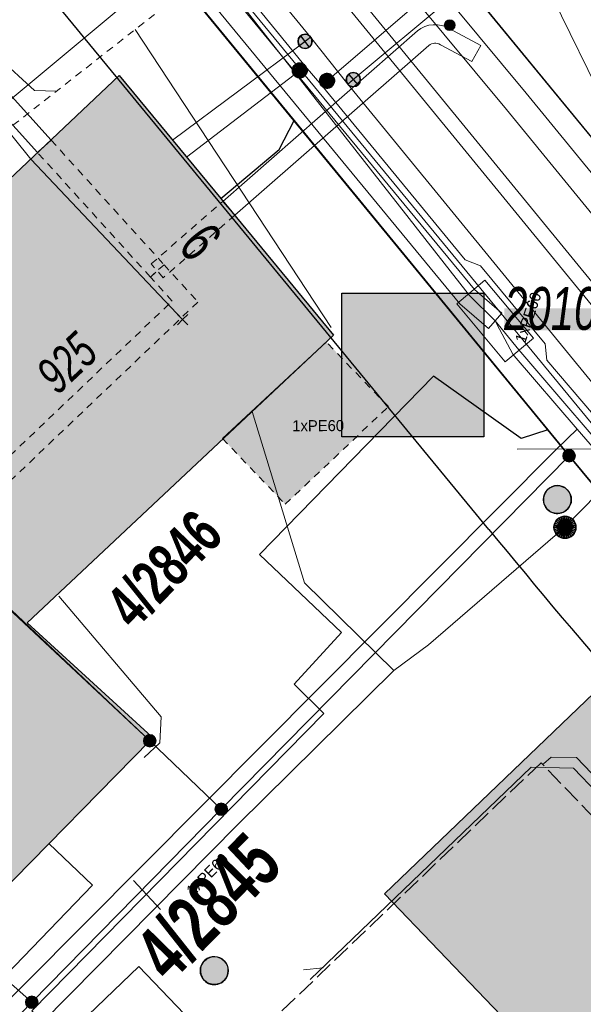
# Model space of a CAD drawing. Header units: metres. Extents: x 2695560 to 2696939, y 1260529 to 1262050.
# Tile 149 of 256: x 2695708 to 2695723, y 1260908 to 1260935. Entities that reach past the tile are written whole.
import ezdxf

# ---------------------------------------------------------------- set-up
doc = ezdxf.new("R2010")
doc.units = ezdxf.units.M
for name, pattern in [('AUSGEZOGEN', [0]), ('STRICHLINIE_S4', [0.66, 0.5, -0.16]), ('VERDECKT2_S2', [0.36, 0.2, -0.16])]:
    doc.linetypes.add(name, pattern=pattern)
for name, color, linetype in [('XR$1$AV_Flächen (EO)', 7, 'AUSGEZOGEN'), ('XR$1$AV_Gebäudeflächen (BB)', 7, 'AUSGEZOGEN'), ('XR$1$AV_Gebäudeflächen (EO)', 7, 'AUSGEZOGEN'), ('XR$1$AV_Grenzpunkte', 7, 'AUSGEZOGEN'), ('XR$1$AV_Grundstück-Nr.', 7, 'AUSGEZOGEN'), ('XR$1$AV_Haus-Nr.', 7, 'AUSGEZOGEN'), ('XR$1$AV_Hinweislinien', 7, 'AUSGEZOGEN'), ('XR$1$AV_Lagefixpunkt-Nr.', 7, 'AUSGEZOGEN'), ('XR$1$AV_Linien (BB)', 7, 'AUSGEZOGEN'), ('XR$1$AV_Proj. Gebäude', 7, 'AUSGEZOGEN'), ('XR$1$AV_Proj. ut. Gebäude', 7, 'AUSGEZOGEN'), ('XR$1$AV_Versicherung-Nr.', 7, 'AUSGEZOGEN'), ('XR$1$AW_LK_Schachtdeckel', 24, 'AUSGEZOGEN'), ('XR$1$EW_LK_Knoten', 1, 'AUSGEZOGEN'), ('XR$1$GA_LK_Absperrarmatur', 32, 'AUSGEZOGEN'), ('XR$1$Liegenschaftsgrenzen', 7, 'AUSGEZOGEN'), ('XR$1$PFAV', 255, 'AUSGEZOGEN'), ('XR$1$PFAW', 255, 'AUSGEZOGEN'), ('XR$1$PFGA', 255, 'AUSGEZOGEN'), ('XR$1$PFWA', 255, 'AUSGEZOGEN'), ('XR$1$RAEW', 8, 'AUSGEZOGEN'), ('XR$1$RP_Abstandslinie', 7, 'AUSGEZOGEN'), ('XR$1$WA_LK_Absperrarmatur', 171, 'AUSGEZOGEN')]:
    doc.layers.add(name, color=color, linetype=linetype)
for name, color, linetype, lineweight in [('XR$2$ABW-Linie-R-genau', 4, 'AUSGEZOGEN', 18), ('XR$2$ABW-Linie-R-ungenau', 4, 'VERDECKT2_S2', 18), ('XR$2$ABW-LinieFlaeche-R-genau', 4, 'AUSGEZOGEN', 18), ('XR$2$ELE-Flaeche-oberirdisch', 1, 'AUSGEZOGEN', 18), ('XR$2$ELE-LinieFlaeche-genau', 1, 'AUSGEZOGEN', 18), ('XR$2$ELE-LinieFlaeche-ungenau', 1, 'VERDECKT2_S2', 18), ('XR$2$GAS-Linie-genau', 12, 'AUSGEZOGEN', 18), ('XR$2$GAS-Punkt', 12, 'AUSGEZOGEN', 18), ('XR$2$KOM-Flaeche-U-oberirdisch', 91, 'AUSGEZOGEN', 18), ('XR$2$KOM-Linie-U-genau', 91, 'AUSGEZOGEN', 18), ('XR$2$KOM-LinieFlaeche-U-genau', 91, 'AUSGEZOGEN', 18), ('XR$2$KOM-Punkt-U', 91, 'AUSGEZOGEN', 18), ('XR$2$WAS-Linie-genau', 5, 'AUSGEZOGEN', 18), ('XR$2$WAS-Punkt', 5, 'AUSGEZOGEN', 18), ('XR$2$WEI-Text', 59, 'AUSGEZOGEN', 18)]:
    doc.layers.add(name, color=color, linetype=linetype, lineweight=lineweight)
doc.styles.add('ARIAL', font='arial.ttf')
doc.styles.add('TXT', font='txt')

# ---------------------------------------------------------------- blocks, each defined once
blk = doc.blocks.new('BAV15')
at = {"layer": 'XR$1$PFAV', "transparency": 33554687}
blk.add_hatch(color=7, dxfattribs=at).paths.add_polyline_path([(0.5, 0), (0.49, 0.101), (0.459, 0.197), (0.41, 0.286), (0.344, 0.362), (0.264, 0.424), (0.174, 0.469), (0.076, 0.494), (-0.025, 0.499), (-0.125, 0.484), (-0.22, 0.449), (-0.306, 0.395), (-0.379, 0.326), (-0.437, 0.243), (-0.477, 0.15), (-0.497, 0.051), (-0.497, -0.051), (-0.477, -0.15), (-0.437, -0.243), (-0.379, -0.326), (-0.306, -0.395), (-0.22, -0.449), (-0.125, -0.484), (-0.025, -0.499), (0.076, -0.494), (0.174, -0.469), (0.264, -0.424), (0.344, -0.362), (0.41, -0.286), (0.459, -0.197), (0.49, -0.101)])
at = {"color": 7, "transparency": 33554687}
for start, end in [(90, 270), (270, 90)]:
    blk.add_arc((0, 0), 0.5, start, end, dxfattribs=at)
at = {"layer": 'XR$1$PFAV', "transparency": 33554687}
blk.add_circle((0, 0), 0.5, dxfattribs=at)
blk = doc.blocks.new('COMPLEXOBJECT_1438')
at = {"layer": 'XR$1$RP_Abstandslinie', "color": 7, "linetype": 'AUSGEZOGEN', "transparency": 33554687}
blk.add_line((5719.71, 10921.28), (5686.94, 10961.15), dxfattribs=at)
blk.add_arc((5936.629, 11099.556), 280.778, 219.41519, 224.50458, dxfattribs=at)
blk = doc.blocks.new('BAW2088')
at = {"layer": 'XR$1$PFAW', "transparency": 33554687}
blk.add_hatch(color=253, dxfattribs=at).paths.add_polyline_path([(0.51, 0), (0.5, 0.101), (0.47, 0.197), (0.421, 0.286), (0.355, 0.362), (0.275, 0.424), (0.184, 0.469), (0.086, 0.494), (-0.015, 0.499), (-0.115, 0.484), (-0.21, 0.449), (-0.296, 0.395), (-0.369, 0.326), (-0.427, 0.243), (-0.467, 0.15), (-0.487, 0.051), (-0.487, -0.051), (-0.467, -0.15), (-0.427, -0.243), (-0.369, -0.326), (-0.296, -0.395), (-0.21, -0.449), (-0.115, -0.484), (-0.015, -0.499), (0.086, -0.494), (0.184, -0.469), (0.275, -0.424), (0.355, -0.362), (0.421, -0.286), (0.47, -0.197), (0.5, -0.101)])
at = {"transparency": 33554687}
for start, end in [(91.1948, 268.8052), (268.8052, 91.1948)]:
    blk.add_arc((0.01, 0), 0.5, start, end, dxfattribs=at)
at = {"layer": 'XR$1$PFAW', "transparency": 33554687}
blk.add_circle((0.01, 0), 0.5, dxfattribs=at)
blk = doc.blocks.new('BWA965')
at = {"layer": 'XR$1$PFWA', "transparency": 33554687}
blk.add_hatch(color=7, dxfattribs=at).paths.add_polyline_path([(0, 0.5), (-0.051, 0.497), (-0.101, 0.49), (-0.15, 0.477), (-0.197, 0.459), (-0.243, 0.437), (-0.286, 0.41), (-0.326, 0.379), (-0.362, 0.344), (-0.395, 0.306), (-0.424, 0.264), (-0.449, 0.22), (-0.469, 0.174), (-0.484, 0.125), (-0.494, 0.076), (-0.499, 0.025), (-0.499, -0.025), (-0.494, -0.076), (-0.484, -0.125), (-0.469, -0.174), (-0.449, -0.22), (-0.424, -0.264), (-0.395, -0.306), (-0.362, -0.344), (-0.326, -0.379), (-0.286, -0.41), (-0.243, -0.437), (-0.197, -0.459), (-0.15, -0.477), (-0.101, -0.49), (-0.051, -0.497), (0, -0.5), (0.051, -0.497), (0.101, -0.49), (0.15, -0.477), (0.197, -0.459), (0.243, -0.437), (0.286, -0.41), (0.326, -0.379), (0.362, -0.344), (0.395, -0.306), (0.424, -0.264), (0.449, -0.22), (0.469, -0.174), (0.484, -0.125), (0.494, -0.076), (0.499, -0.025), (0.499, 0.025), (0.494, 0.076), (0.484, 0.125), (0.469, 0.174), (0.449, 0.22), (0.424, 0.264), (0.395, 0.306), (0.362, 0.344), (0.326, 0.379), (0.286, 0.41), (0.243, 0.437), (0.197, 0.459), (0.15, 0.477), (0.101, 0.49), (0.051, 0.497)])
at = {"transparency": 33554687}
blk.add_line((0, 0.5), (0, -0.5), dxfattribs=at)
for start, end in [(90, 270), (270, 90)]:
    blk.add_arc((0, 0), 0.5, start, end, dxfattribs=at)
blk = doc.blocks.new('BGA965')
at = {"layer": 'XR$1$PFGA', "transparency": 33554687}
blk.add_hatch(color=7, dxfattribs=at).paths.add_polyline_path([(0.5, 0), (0.49, 0.101), (0.459, 0.197), (0.41, 0.286), (0.344, 0.362), (0.264, 0.424), (0.174, 0.469), (0.076, 0.494), (-0.025, 0.499), (-0.125, 0.484), (-0.22, 0.449), (-0.306, 0.395), (-0.379, 0.326), (-0.437, 0.243), (-0.477, 0.15), (-0.497, 0.051), (-0.497, -0.051), (-0.477, -0.15), (-0.437, -0.243), (-0.379, -0.326), (-0.306, -0.395), (-0.22, -0.449), (-0.125, -0.484), (-0.025, -0.499), (0.076, -0.494), (0.174, -0.469), (0.264, -0.424), (0.344, -0.362), (0.41, -0.286), (0.459, -0.197), (0.49, -0.101)])
at = {"color": 32, "transparency": 33554687}
blk.add_line((0, 0.5), (0, -0.5), dxfattribs=at)
for start, end in [(90, 270), (270, 90)]:
    blk.add_arc((0, 0), 0.5, start, end, dxfattribs=at)
at = {"layer": 'XR$1$PFGA', "transparency": 33554687}
blk.add_circle((0, 0), 0.5, dxfattribs=at)
blk = doc.blocks.new('BEW957')
at = {"layer": 'XR$1$RAEW', "transparency": 33554687}
blk.add_hatch(color=1, dxfattribs=at).paths.add_polyline_path([(-0.5, 0), (-0.497, -0.051), (-0.49, -0.101), (-0.477, -0.15), (-0.459, -0.197), (-0.437, -0.243), (-0.41, -0.286), (-0.379, -0.326), (-0.344, -0.362), (-0.306, -0.395), (-0.264, -0.424), (-0.22, -0.449), (-0.174, -0.469), (-0.125, -0.484), (-0.076, -0.494), (-0.025, -0.499), (0.025, -0.499), (0.076, -0.494), (0.125, -0.484), (0.174, -0.469), (0.22, -0.449), (0.264, -0.424), (0.306, -0.395), (0.344, -0.362), (0.379, -0.326), (0.41, -0.286), (0.437, -0.243), (0.459, -0.197), (0.477, -0.15), (0.49, -0.101), (0.497, -0.051), (0.5, 0), (0.497, 0.051), (0.49, 0.101), (0.477, 0.15), (0.459, 0.197), (0.437, 0.243), (0.41, 0.286), (0.379, 0.326), (0.344, 0.362), (0.306, 0.395), (0.264, 0.424), (0.22, 0.449), (0.174, 0.469), (0.125, 0.484), (0.076, 0.494), (0.025, 0.499), (-0.025, 0.499), (-0.076, 0.494), (-0.125, 0.484), (-0.174, 0.469), (-0.22, 0.449), (-0.264, 0.424), (-0.306, 0.395), (-0.344, 0.362), (-0.379, 0.326), (-0.41, 0.286), (-0.437, 0.243), (-0.459, 0.197), (-0.477, 0.15), (-0.49, 0.101), (-0.497, 0.051)])
at = {"color": 1, "transparency": 33554687}
for start, end in [(90, 180), (180, 270), (0, 90), (270, 0)]:
    blk.add_arc((0, 0), 0.5, start, end, dxfattribs=at)
at = {"layer": 'XR$1$RAEW', "color": 1, "transparency": 33554687}
blk.add_circle((0, 0), 0.5, dxfattribs=at)
blk = doc.blocks.new('KOM-SCHACHT_RUND-U')
at = {"layer": 'XR$2$KOM-Punkt-U', "linetype": 'AUSGEZOGEN', "lineweight": 25, "transparency": 33554687}
for points in [[(-115, 277, 2500), (0, 0, 2500), (-167, 249, 2500)], [(-115, 277), (0, 0), (-167, 249)], [(-115, 277, 2500), (-115, 277), (-167, 249), (-167, 249, 2500)], [(-59, 294, 2500), (0, 0, 2500), (-115, 277, 2500)], [(-59, 294), (0, 0), (-115, 277)], [(-59, 294, 2500), (-59, 294), (-115, 277), (-115, 277, 2500)], [(0, 300, 2500), (0, 0, 2500), (-59, 294, 2500)], [(0, 300), (0, 0), (-59, 294)], [(0, 300, 2500), (0, 300), (-59, 294), (-59, 294, 2500)], [(59, 294, 2500), (0, 0, 2500), (0, 300, 2500)], [(59, 294), (0, 0), (0, 300)], [(59, 294, 2500), (59, 294), (0, 300), (0, 300, 2500)], [(115, 277, 2500), (0, 0, 2500), (59, 294, 2500)], [(115, 277), (0, 0), (59, 294)], [(167, 249, 2500), (0, 0, 2500), (115, 277, 2500)], [(167, 249), (0, 0), (115, 277)], [(115, 277, 2500), (115, 277), (59, 294), (59, 294, 2500)], [(167, 249, 2500), (167, 249), (115, 277), (115, 277, 2500)], [(-294, 59, 2500), (0, 0, 2500), (-300, 0, 2500)], [(-294, 59), (0, 0), (-300, 0)], [(-294, 59, 2500), (-294, 59), (-300, 0), (-300, 0, 2500)], [(-300, 0, 2500), (0, 0, 2500), (-294, -59, 2500)], [(-300, 0), (0, 0), (-294, -59)], [(-277, 115, 2500), (0, 0, 2500), (-294, 59, 2500)], [(-277, 115), (0, 0), (-294, 59)], [(-277, 115, 2500), (-277, 115), (-294, 59), (-294, 59, 2500)], [(-294, -59, 2500), (0, 0, 2500), (-277, -115, 2500)], [(-294, -59), (0, 0), (-277, -115)], [(-249, 167, 2500), (0, 0, 2500), (-277, 115, 2500)], [(-249, 167), (0, 0), (-277, 115)], [(-249, 167, 2500), (-249, 167), (-277, 115), (-277, 115, 2500)], [(-277, -115, 2500), (0, 0, 2500), (-249, -167, 2500)], [(-277, -115), (0, 0), (-249, -167)], [(-212, 212, 2500), (0, 0, 2500), (-249, 167, 2500)], [(-212, 212), (0, 0), (-249, 167)], [(-212, 212, 2500), (-212, 212), (-249, 167), (-249, 167, 2500)], [(-249, -167, 2500), (0, 0, 2500), (-212, -212, 2500)], [(-249, -167), (0, 0), (-212, -212)], [(-167, 249, 2500), (0, 0, 2500), (-212, 212, 2500)], [(-167, 249), (0, 0), (-212, 212)], [(-167, 249, 2500), (-167, 249), (-212, 212), (-212, 212, 2500)], [(-212, -212, 2500), (0, 0, 2500), (-167, -249, 2500)], [(-212, -212), (0, 0), (-167, -249)], [(-167, -249, 2500), (0, 0, 2500), (-115, -277, 2500)], [(-167, -249), (0, 0), (-115, -277)], [(-115, -277, 2500), (0, 0, 2500), (-59, -294, 2500)], [(-115, -277), (0, 0), (-59, -294)], [(-59, -294, 2500), (0, 0, 2500), (0, -300, 2500)], [(-59, -294), (0, 0), (0, -300)], [(212, 212, 2500), (0, 0, 2500), (167, 249, 2500)], [(212, 212), (0, 0), (167, 249)], [(249, 167, 2500), (0, 0, 2500), (212, 212, 2500)], [(249, 167), (0, 0), (212, 212)], [(277, 115, 2500), (0, 0, 2500), (249, 167, 2500)], [(277, 115), (0, 0), (249, 167)], [(294, 59, 2500), (0, 0, 2500), (277, 115, 2500)], [(294, 59), (0, 0), (277, 115)], [(300, 0, 2500), (0, 0, 2500), (294, 59, 2500)], [(300, 0), (0, 0), (294, 59)], [(0, -300, 2500), (0, 0, 2500), (59, -294, 2500)], [(59, -294, 2500), (0, 0, 2500), (115, -277, 2500)], [(115, -277, 2500), (0, 0, 2500), (167, -249, 2500)], [(167, -249, 2500), (0, 0, 2500), (212, -212, 2500)], [(212, -212, 2500), (0, 0, 2500), (249, -167, 2500)], [(249, -167, 2500), (0, 0, 2500), (277, -115, 2500)], [(277, -115, 2500), (0, 0, 2500), (294, -59, 2500)], [(294, -59, 2500), (0, 0, 2500), (300, 0, 2500)], [(0, -300), (0, 0), (59, -294)], [(59, -294), (0, 0), (115, -277)], [(115, -277), (0, 0), (167, -249)], [(167, -249), (0, 0), (212, -212)], [(212, -212), (0, 0), (249, -167)], [(249, -167), (0, 0), (277, -115)], [(277, -115), (0, 0), (294, -59)], [(294, -59), (0, 0), (300, 0)], [(212, 212, 2500), (212, 212), (167, 249), (167, 249, 2500)], [(249, 167, 2500), (249, 167), (212, 212), (212, 212, 2500)], [(277, 115, 2500), (277, 115), (249, 167), (249, 167, 2500)], [(294, 59, 2500), (294, 59), (277, 115), (277, 115, 2500)], [(300, 0, 2500), (300, 0), (294, 59), (294, 59, 2500)], [(-300, 0, 2500), (-300, 0), (-294, -59), (-294, -59, 2500)], [(-294, -59, 2500), (-294, -59), (-277, -115), (-277, -115, 2500)], [(-277, -115, 2500), (-277, -115), (-249, -167), (-249, -167, 2500)], [(-249, -167, 2500), (-249, -167), (-212, -212), (-212, -212, 2500)], [(-212, -212, 2500), (-212, -212), (-167, -249), (-167, -249, 2500)], [(-167, -249, 2500), (-167, -249), (-115, -277), (-115, -277, 2500)], [(115, -277, 2500), (115, -277), (167, -249), (167, -249, 2500)], [(167, -249, 2500), (167, -249), (212, -212), (212, -212, 2500)], [(212, -212, 2500), (212, -212), (249, -167), (249, -167, 2500)], [(249, -167, 2500), (249, -167), (277, -115), (277, -115, 2500)], [(277, -115, 2500), (277, -115), (294, -59), (294, -59, 2500)], [(294, -59, 2500), (294, -59), (300, 0), (300, 0, 2500)], [(-115, -277, 2500), (-115, -277), (-59, -294), (-59, -294, 2500)], [(-59, -294, 2500), (-59, -294), (0, -300), (0, -300, 2500)], [(0, -300, 2500), (0, -300), (59, -294), (59, -294, 2500)], [(59, -294, 2500), (59, -294), (115, -277), (115, -277, 2500)]]:
    blk.add_3dface(points, dxfattribs=at)
blk = doc.blocks.new('KOM-UNBEKANNT-U')
at = {"layer": 'XR$2$KOM-Punkt-U', "linetype": 'AUSGEZOGEN', "lineweight": 20, "transparency": 33554687}
for p, q in [((0, 0, 2500), (-141, 141, 2500)), ((-141, -141, 2500), (0, 0, 2500)), ((0, 0, 2500), (141, 141, 2500)), ((141, -141, 2500), (0, 0, 2500))]:
    blk.add_line(p, q, dxfattribs=at)
blk = doc.blocks.new('GAS-ABSPERRORGAN')
at = {"layer": 'XR$2$GAS-Punkt', "linetype": 'AUSGEZOGEN', "lineweight": 25, "transparency": 33554687}
blk.add_line((0, 200, 2500), (0, -200, 2500), dxfattribs=at)
for points in [[(-196, 39, 2500), (0, 0, 2500), (-200, 0, 2500)], [(-196, 39), (0, 0), (-200, 0)], [(-196, 39, 2500), (-196, 39), (-200, 0), (-200, 0, 2500)], [(-200, 0, 2500), (0, 0, 2500), (-196, -39, 2500)], [(-200, 0), (0, 0), (-196, -39)], [(-185, 77, 2500), (0, 0, 2500), (-196, 39, 2500)], [(-185, 77), (0, 0), (-196, 39)], [(-185, 77, 2500), (-185, 77), (-196, 39), (-196, 39, 2500)], [(-196, -39, 2500), (0, 0, 2500), (-185, -77, 2500)], [(-196, -39), (0, 0), (-185, -77)], [(-166, 111, 2500), (0, 0, 2500), (-185, 77, 2500)], [(-166, 111), (0, 0), (-185, 77)], [(-166, 111, 2500), (-166, 111), (-185, 77), (-185, 77, 2500)], [(-185, -77, 2500), (0, 0, 2500), (-166, -111, 2500)], [(-185, -77), (0, 0), (-166, -111)], [(-141, 141, 2500), (0, 0, 2500), (-166, 111, 2500)], [(-141, 141), (0, 0), (-166, 111)], [(-141, 141, 2500), (-141, 141), (-166, 111), (-166, 111, 2500)], [(-166, -111, 2500), (0, 0, 2500), (-141, -141, 2500)], [(-166, -111), (0, 0), (-141, -141)], [(-111, 166, 2500), (0, 0, 2500), (-141, 141, 2500)], [(-111, 166), (0, 0), (-141, 141)], [(-111, 166, 2500), (-111, 166), (-141, 141), (-141, 141, 2500)], [(-141, -141, 2500), (0, 0, 2500), (-111, -166, 2500)], [(-141, -141), (0, 0), (-111, -166)], [(-77, 185, 2500), (0, 0, 2500), (-111, 166, 2500)], [(-77, 185), (0, 0), (-111, 166)], [(-77, 185, 2500), (-77, 185), (-111, 166), (-111, 166, 2500)], [(-111, -166, 2500), (0, 0, 2500), (-77, -185, 2500)], [(-111, -166), (0, 0), (-77, -185)], [(-39, 196, 2500), (0, 0, 2500), (-77, 185, 2500)], [(-39, 196), (0, 0), (-77, 185)], [(-39, 196, 2500), (-39, 196), (-77, 185), (-77, 185, 2500)], [(-77, -185, 2500), (0, 0, 2500), (-39, -196, 2500)], [(-77, -185), (0, 0), (-39, -196)], [(0, 200, 2500), (0, 0, 2500), (-39, 196, 2500)], [(0, 200), (0, 0), (-39, 196)], [(0, 200, 2500), (0, 200), (-39, 196), (-39, 196, 2500)], [(-39, -196, 2500), (0, 0, 2500), (0, -200, 2500)], [(-39, -196), (0, 0), (0, -200)], [(39, 196, 2500), (0, 0, 2500), (0, 200, 2500)], [(39, 196), (0, 0), (0, 200)], [(39, 196, 2500), (39, 196), (0, 200), (0, 200, 2500)], [(77, 185, 2500), (0, 0, 2500), (39, 196, 2500)], [(77, 185), (0, 0), (39, 196)], [(111, 166, 2500), (0, 0, 2500), (77, 185, 2500)], [(111, 166), (0, 0), (77, 185)], [(141, 141, 2500), (0, 0, 2500), (111, 166, 2500)], [(141, 141), (0, 0), (111, 166)], [(166, 111, 2500), (0, 0, 2500), (141, 141, 2500)], [(166, 111), (0, 0), (141, 141)], [(185, 77, 2500), (0, 0, 2500), (166, 111, 2500)], [(185, 77), (0, 0), (166, 111)], [(196, 39, 2500), (0, 0, 2500), (185, 77, 2500)], [(196, 39), (0, 0), (185, 77)], [(200, 0, 2500), (0, 0, 2500), (196, 39, 2500)], [(200, 0), (0, 0), (196, 39)], [(0, -200, 2500), (0, 0, 2500), (39, -196, 2500)], [(39, -196, 2500), (0, 0, 2500), (77, -185, 2500)], [(77, -185, 2500), (0, 0, 2500), (111, -166, 2500)], [(111, -166, 2500), (0, 0, 2500), (141, -141, 2500)], [(141, -141, 2500), (0, 0, 2500), (166, -111, 2500)], [(166, -111, 2500), (0, 0, 2500), (185, -77, 2500)], [(185, -77, 2500), (0, 0, 2500), (196, -39, 2500)], [(196, -39, 2500), (0, 0, 2500), (200, 0, 2500)], [(0, -200), (0, 0), (39, -196)], [(39, -196), (0, 0), (77, -185)], [(77, -185), (0, 0), (111, -166)], [(111, -166), (0, 0), (141, -141)], [(141, -141), (0, 0), (166, -111)], [(166, -111), (0, 0), (185, -77)], [(185, -77), (0, 0), (196, -39)], [(196, -39), (0, 0), (200, 0)], [(77, 185, 2500), (77, 185), (39, 196), (39, 196, 2500)], [(111, 166, 2500), (111, 166), (77, 185), (77, 185, 2500)], [(141, 141, 2500), (141, 141), (111, 166), (111, 166, 2500)], [(166, 111, 2500), (166, 111), (141, 141), (141, 141, 2500)], [(185, 77, 2500), (185, 77), (166, 111), (166, 111, 2500)], [(196, 39, 2500), (196, 39), (185, 77), (185, 77, 2500)], [(200, 0, 2500), (200, 0), (196, 39), (196, 39, 2500)], [(-200, 0, 2500), (-200, 0), (-196, -39), (-196, -39, 2500)], [(-196, -39, 2500), (-196, -39), (-185, -77), (-185, -77, 2500)], [(-185, -77, 2500), (-185, -77), (-166, -111), (-166, -111, 2500)], [(-166, -111, 2500), (-166, -111), (-141, -141), (-141, -141, 2500)], [(-141, -141, 2500), (-141, -141), (-111, -166), (-111, -166, 2500)], [(-111, -166, 2500), (-111, -166), (-77, -185), (-77, -185, 2500)], [(-77, -185, 2500), (-77, -185), (-39, -196), (-39, -196, 2500)], [(-39, -196, 2500), (-39, -196), (0, -200), (0, -200, 2500)], [(0, -200, 2500), (0, -200), (39, -196), (39, -196, 2500)], [(39, -196, 2500), (39, -196), (77, -185), (77, -185, 2500)], [(77, -185, 2500), (77, -185), (111, -166), (111, -166, 2500)], [(111, -166, 2500), (111, -166), (141, -141), (141, -141, 2500)], [(141, -141, 2500), (141, -141), (166, -111), (166, -111, 2500)], [(166, -111, 2500), (166, -111), (185, -77), (185, -77, 2500)], [(185, -77, 2500), (185, -77), (196, -39), (196, -39, 2500)], [(196, -39, 2500), (196, -39), (200, 0), (200, 0, 2500)]]:
    blk.add_3dface(points, dxfattribs=at)
blk = doc.blocks.new('WAS-ABSPERRORGAN')
at = {"layer": 'XR$2$WAS-Punkt', "linetype": 'AUSGEZOGEN', "transparency": 33554687}
for p, q in [((0, 200, 2500), (0, -200, 2500)), ((0, 0), (0, 0))]:
    blk.add_line(p, q, dxfattribs=at)
blk.add_circle((0, 0, 502500), 200, dxfattribs=at)

msp = doc.modelspace()

# ---------------------------------------------------------------- hatches: boundary and pattern name
at = {"transparency": 33554687}
for points in [[(2695716.695, 1260927.501), (2695716.695, 1260923.6), (2695720.549, 1260923.6), (2695720.549, 1260927.501)], [(2695721.098, 1260927.095), (2695721.098, 1260926.492), (2695724.916, 1260926.492), (2695724.916, 1260927.095)]]:
    msp.add_hatch(color=7, dxfattribs=at).paths.add_polyline_path(points)
at = {"layer": 'XR$1$AV_Gebäudeflächen (BB)', "true_color": 0xd2d2d2, "transparency": 33554687}
for points in [[(2695702.705, 1260923.572), (2695711.48, 1260915.35), (2695711.534, 1260915.455), (2695708.157, 1260918.549), (2695716.471, 1260926.364), (2695713.409, 1260930.072), (2695710.651, 1260933.411), (2695701.51, 1260924.77)], [(2695697.61, 1260918.36), (2695706.27, 1260910.03), (2695711.48, 1260915.35), (2695702.705, 1260923.572)], [(2695709.03, 1260898.066), (2695711.436, 1260895.671), (2695717.123, 1260890.039), (2695724.431, 1260897.469), (2695726.704, 1260899.78), (2695726.364, 1260900.132), (2695727.548, 1260901.267), (2695725.544, 1260903.357), (2695726.112, 1260903.901), (2695725.489, 1260904.551), (2695731.386, 1260910.205), (2695724.405, 1260917.485), (2695717.847, 1260911.196), (2695722.272, 1260906.581), (2695715.96, 1260900.226), (2695713.794, 1260902.415)]]:
    msp.add_hatch(color=254, dxfattribs=at).paths.add_polyline_path(points)
at = {"layer": 'XR$1$AV_Gebäudeflächen (EO)', "true_color": 0xebebeb, "transparency": 33554687}
msp.add_hatch(color=7, dxfattribs=at).paths.add_polyline_path([(2695715.159, 1260921.771), (2695717.955, 1260924.423), (2695716.274, 1260926.179), (2695713.457, 1260923.555)])

# ---------------------------------------------------------------- linework, layer by layer
at = {"color": 24, "lineweight": -3, "transparency": 33554687}
msp.add_lwpolyline([(2695716.695, 1260927.501), (2695720.549, 1260927.501), (2695720.549, 1260923.6), (2695716.695, 1260923.6), (2695716.695, 1260927.501)], close=True, dxfattribs=at)
at = {"layer": 'XR$1$AV_Flächen (EO)', "color": 7, "linetype": 'AUSGEZOGEN', "transparency": 33554687}
msp.add_line((2695716.274, 1260926.179), (2695713.457, 1260923.555), dxfattribs=at)
at = {"layer": 'XR$1$AV_Flächen (EO)', "color": 7, "linetype": 'VERDECKT2_S2', "transparency": 33554687}
msp.add_line((2695713.457, 1260923.555), (2695715.159, 1260921.771), dxfattribs=at)
msp.add_lwpolyline([(2695715.159, 1260921.771), (2695717.955, 1260924.423), (2695716.274, 1260926.179)], dxfattribs=at)
at = {"layer": 'XR$1$AV_Hinweislinien', "color": 7, "linetype": 'AUSGEZOGEN', "transparency": 33554687}
msp.add_line((2695711.775, 1260910.768), (2695711.043, 1260911.558), dxfattribs=at)
at = {"layer": 'XR$1$AV_Linien (BB)', "color": 7, "linetype": 'AUSGEZOGEN', "transparency": 33554687}
for p, q in [((2695715.399, 1260932.19), (2695722.282, 1260923.795)), ((2695702.705, 1260923.572), (2695711.48, 1260915.35)), ((2695711.48, 1260915.35), (2695706.27, 1260910.03))]:
    msp.add_line(p, q, dxfattribs=at)
for points in [[(2695702.33, 1260948.2), (2695707.56, 1260941.75), (2695715.399, 1260932.19)], [(2695723.807, 1260931.325), (2695714.36, 1260942.85), (2695713.746, 1260943.614)], [(2695702.705, 1260923.572), (2695701.51, 1260924.77), (2695710.651, 1260933.411), (2695713.409, 1260930.072)], [(2695713.409, 1260930.072), (2695714.989, 1260931.405), (2695715.399, 1260932.19)], [(2695713.409, 1260930.072), (2695716.471, 1260926.364), (2695708.157, 1260918.549), (2695711.534, 1260915.455), (2695711.48, 1260915.35)], [(2695722.282, 1260923.795), (2695721.559, 1260923.554), (2695719.177, 1260925.249), (2695714.455, 1260920.41), (2695716.685, 1260918.294), (2695715.399, 1260916.889), (2695716.201, 1260916.087), (2695708.285, 1260908.016), (2695709.951, 1260906.409)], [(2695722.282, 1260923.795), (2695722.86, 1260923.09), (2695726.52, 1260918.67), (2695729.76, 1260914.94), (2695731.96, 1260912.49), (2695734.19, 1260910.09)], [(2695709.03, 1260898.066), (2695713.794, 1260902.415), (2695715.96, 1260900.226), (2695722.272, 1260906.581), (2695717.847, 1260911.196), (2695724.405, 1260917.485), (2695731.386, 1260910.205), (2695725.489, 1260904.551), (2695726.112, 1260903.901), (2695725.544, 1260903.357), (2695727.548, 1260901.267)]]:
    msp.add_lwpolyline(points, dxfattribs=at)
at = {"layer": 'XR$1$AV_Proj. Gebäude', "color": 8, "linetype": 'STRICHLINIE_S4', "transparency": 33554687}
msp.add_lwpolyline([(2695714.843, 1260907.799), (2695732.286, 1260889.611), (2695739.539, 1260896.567), (2695722.097, 1260914.755), (2695714.843, 1260907.799)], close=True, dxfattribs=at)
at = {"layer": 'XR$1$AV_Proj. ut. Gebäude', "color": 8, "linetype": 'AUSGEZOGEN', "transparency": 33554687}
msp.add_lwpolyline([(2695714.843, 1260907.799), (2695713.649, 1260906.653), (2695711.188, 1260909.219), (2695705.234, 1260903.509), (2695727.058, 1260880.752), (2695733.355, 1260886.792), (2695731.434, 1260888.794), (2695732.286, 1260889.611), (2695714.843, 1260907.799)], close=True, dxfattribs=at)
at = {"layer": 'XR$1$Liegenschaftsgrenzen', "color": 7, "linetype": 'AUSGEZOGEN', "transparency": 33554687}
for p, q in [((2695727.73, 1260926.54), (2695714.36, 1260942.85)), ((2695722.86, 1260923.09), (2695707.56, 1260941.75)), ((2695722.86, 1260923.09), (2695713.42, 1260913.49)), ((2695713.42, 1260913.49), (2695708.28, 1260908.25))]:
    msp.add_line(p, q, dxfattribs=at)
for points in [[(2695696.291, 1260919.829), (2695697, 1260920.5), (2695701.51, 1260924.77), (2695711.48, 1260915.35), (2695713.42, 1260913.49)], [(2695747.354, 1260896.599), (2695734.19, 1260910.09), (2695731.96, 1260912.49), (2695729.76, 1260914.94), (2695726.52, 1260918.67), (2695722.86, 1260923.09)], [(2695708.28, 1260908.25), (2695706.27, 1260910.03), (2695697.61, 1260918.36), (2695696.291, 1260919.829)], [(2695702.693, 1260899.445), (2695701.21, 1260900.96), (2695708.28, 1260908.25)]]:
    msp.add_lwpolyline(points, dxfattribs=at)
at = {"layer": 'XR$2$ABW-Linie-R-genau', "linetype": 'AUSGEZOGEN', "transparency": 33554687}
for p, q in [((2695724.503, 1260931.248), (2695720.824, 1260938.792)), ((2695716.406, 1260926.568), (2695711.081, 1260934.66)), ((2695715.65, 1260909.131), (2695716.182, 1260909.182))]:
    msp.add_line(p, q, dxfattribs=at)
for points in [[(2695707.358, 1260933.916), (2695708.355, 1260933.004), (2695708.954, 1260932.992)], [(2695711.33, 1260914.898), (2695711.758, 1260915.296), (2695711.788, 1260916.004), (2695709.012, 1260919.278)], [(2695722.169, 1260914.727), (2695722.37, 1260914.908), (2695723.058, 1260914.898), (2695729.578, 1260908.083), (2695730.324, 1260907.815)], [(2695715.837, 1260908.867), (2695721.83, 1260914.634), (2695722.982, 1260914.61), (2695728.113, 1260909.248), (2695730.371, 1260909.208)]]:
    msp.add_lwpolyline(points, dxfattribs=at)
at = {"layer": 'XR$2$ABW-Linie-R-ungenau', "linetype": 'VERDECKT2_S2', "transparency": 33554687}
msp.add_line((2695706.92, 1260931.397), (2695714.893, 1260937.649), dxfattribs=at)
at = {"layer": 'XR$2$ABW-LinieFlaeche-R-genau', "linetype": 'AUSGEZOGEN', "transparency": 33554687}
msp.add_lwpolyline([(2695731.384, 1260917.509), (2695698.613, 1260957.562), (2695698.923, 1260957.816), (2695731.694, 1260917.763), (2695731.384, 1260917.509)], close=True, dxfattribs=at)
at = {"layer": 'XR$2$ELE-Flaeche-oberirdisch', "transparency": 33554687}
msp.add_lwpolyline([(2695735.971, 1260916.114), (2695730.174, 1260922.567), (2695721.698, 1260932.939), (2695706.559, 1260951.146), (2695701.163, 1260957.4), (2695696.484, 1260963.514), (2695695.968, 1260963.037), (2695700.619, 1260956.958), (2695706.025, 1260950.694), (2695721.158, 1260932.493), (2695729.642, 1260922.111), (2695735.45, 1260915.646), (2695735.971, 1260916.114)], close=True, dxfattribs=at)
at = {"layer": 'XR$2$ELE-LinieFlaeche-genau', "linetype": 'AUSGEZOGEN', "transparency": 33554687}
for points in [[(2695713.46, 1260929.998), (2695718.747, 1260934.629), (2695718.839, 1260934.692), (2695718.943, 1260934.742), (2695719.055, 1260934.778), (2695719.17, 1260934.794), (2695719.287, 1260934.794), (2695719.401, 1260934.775), (2695719.511, 1260934.741), (2695719.603, 1260934.695), (2695720.461, 1260934.232), (2695720.223, 1260933.792), (2695719.373, 1260934.251), (2695719.325, 1260934.275), (2695719.285, 1260934.287), (2695719.245, 1260934.294), (2695719.206, 1260934.294), (2695719.167, 1260934.288), (2695719.129, 1260934.276), (2695719.091, 1260934.258), (2695719.055, 1260934.233), (2695713.79, 1260929.622), (2695713.46, 1260929.998)], [(2695708.435, 1260931.325), (2695706.608, 1260933.343), (2695706.978, 1260933.679), (2695708.805, 1260931.661), (2695708.435, 1260931.325)]]:
    msp.add_lwpolyline(points, close=True, dxfattribs=at)
at = {"layer": 'XR$2$ELE-LinieFlaeche-ungenau', "linetype": 'VERDECKT2_S2', "transparency": 33554687}
for points in [[(2695711.499, 1260927.942), (2695708.435, 1260931.325), (2695708.805, 1260931.661), (2695711.869, 1260928.278), (2695711.499, 1260927.942)], [(2695711.519, 1260928.298), (2695713.46, 1260929.998), (2695713.79, 1260929.622), (2695711.849, 1260927.922), (2695711.519, 1260928.298)], [(2695703.788, 1260919.371), (2695712.09, 1260927.29), (2695711.499, 1260927.942), (2695711.869, 1260928.278), (2695712.788, 1260927.264), (2695704.134, 1260919.009), (2695703.788, 1260919.371)]]:
    msp.add_lwpolyline(points, close=True, dxfattribs=at)
at = {"layer": 'XR$2$GAS-Linie-genau', "linetype": 'AUSGEZOGEN', "transparency": 33554687}
for p, q in [((2695716.292, 1260933.269), (2695721.987, 1260938.159)), ((2695715.699, 1260933.666), (2695715.55, 1260933.552)), ((2695716.15, 1260933.147), (2695715.699, 1260933.666)), ((2695715.55, 1260933.552), (2695712.481, 1260931.195)), ((2695716.15, 1260933.147), (2695716.292, 1260933.269)), ((2695720.038, 1260928.409), (2695716.15, 1260933.147)), ((2695720.458, 1260928.25), (2695720.038, 1260928.409)), ((2695722.21, 1260926.127), (2695720.458, 1260928.25)), ((2695722.253, 1260925.689), (2695722.21, 1260926.127)), ((2695731.778, 1260914.489), (2695722.253, 1260925.689))]:
    msp.add_line(p, q, dxfattribs=at)
msp.add_lwpolyline([(2695715.699, 1260933.666), (2695695.557, 1260958.35), (2695688.632, 1260965.783)], dxfattribs=at)
at = {"layer": 'XR$2$KOM-Flaeche-U-oberirdisch', "transparency": 33554687}
msp.add_lwpolyline([(2695719.809, 1260927.216), (2695721.123, 1260925.642), (2695721.891, 1260926.283), (2695720.577, 1260927.857), (2695719.809, 1260927.216)], close=True, dxfattribs=at)
at = {"layer": 'XR$2$KOM-Linie-U-genau', "linetype": 'AUSGEZOGEN', "transparency": 33554687}
for p, q in [((2695708.734, 1260941.895), (2695724.039, 1260923.276)), ((2695712.723, 1260936.949), (2695707.25, 1260932.392)), ((2695707.25, 1260932.392), (2695708.252, 1260931.145)), ((2695708.252, 1260931.145), (2695712.374, 1260926.785)), ((2695723.079, 1260923.812), (2695724.245, 1260922.453)), ((2695724.039, 1260923.276), (2695721.447, 1260923.271))]:
    msp.add_line(p, q, dxfattribs=at)
for points in [[(2695720.85, 1260926.75), (2695720.154, 1260927.439), (2695712.723, 1260936.949)], [(2695720.85, 1260926.75), (2695721.491, 1260925.966), (2695727.703, 1260918.728), (2695727.902, 1260918.189)], [(2695723.079, 1260923.812), (2695721.371, 1260925.804), (2695721.329, 1260925.844), (2695720.898, 1260926.662), (2695720.85, 1260926.75)], [(2695714.26, 1260924.287), (2695715.677, 1260919.638), (2695718.106, 1260917.259)], [(2695703.283, 1260903.921), (2695722.528, 1260923.276), (2695723.079, 1260923.812)], [(2695722.746, 1260921.148), (2695723.642, 1260922.069), (2695724.039, 1260923.276)], [(2695718.106, 1260917.259), (2695719.041, 1260917.951), (2695722.746, 1260921.148)], [(2695702.429, 1260900.346), (2695702.403, 1260901.474), (2695713.878, 1260913.085), (2695718.106, 1260917.259)], [(2695702.663, 1260903.888), (2695709.924, 1260911.428), (2695708.746, 1260912.56)]]:
    msp.add_lwpolyline(points, dxfattribs=at)
at = {"layer": 'XR$2$KOM-LinieFlaeche-U-genau', "linetype": 'AUSGEZOGEN', "transparency": 33554687}
msp.add_lwpolyline([(2695720.669, 1260926.543), (2695719.898, 1260927.218), (2695710.243, 1260938.941), (2695710.667, 1260939.291), (2695720.294, 1260927.602), (2695721.031, 1260926.957), (2695720.669, 1260926.543)], close=True, dxfattribs=at)
at = {"layer": 'XR$2$WAS-Linie-genau', "linetype": 'AUSGEZOGEN', "transparency": 33554687}
for p, q in [((2695715.845, 1260934.454), (2695710.438, 1260941.087)), ((2695717.002, 1260933.303), (2695722.339, 1260937.777)), ((2695715.845, 1260934.454), (2695715.695, 1260934.342)), ((2695716.858, 1260933.183), (2695715.845, 1260934.454)), ((2695715.695, 1260934.342), (2695712.095, 1260931.662)), ((2695716.858, 1260933.183), (2695717.002, 1260933.303)), ((2695724.388, 1260923.966), (2695716.858, 1260933.183))]:
    msp.add_line(p, q, dxfattribs=at)

# ---------------------------------------------------------------- block references
at = {"layer": 'XR$1$AV_Grenzpunkte', "color": 7, "linetype": 'AUSGEZOGEN', "lineweight": -3, "transparency": 33554687, "xscale": 0.3249999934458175, "yscale": 0.3249999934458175}
for p in [(2695722.86, 1260923.09), (2695711.48, 1260915.35), (2695713.42, 1260913.49), (2695708.28, 1260908.25)]:
    msp.add_blockref('BAV15', p, dxfattribs=at)
at = {"layer": 'XR$1$AW_LK_Schachtdeckel', "color": 24, "linetype": 'AUSGEZOGEN', "lineweight": -3, "transparency": 33554687}
for p, xscale, yscale, rotation in [((2695722.546, 1260921.906), 0.7578193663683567, 0.7578193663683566, 226.896070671), ((2695713.238, 1260909.114), 0.7578193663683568, 0.7578193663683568, 223.403921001)]:
    msp.add_blockref('BAW2088', p, dxfattribs=dict(at, xscale=xscale, yscale=yscale, rotation=rotation))
at = {"layer": 'XR$1$EW_LK_Knoten', "color": 1, "linetype": 'AUSGEZOGEN', "lineweight": -3, "transparency": 33554687, "xscale": 0.2749999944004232, "yscale": 0.2749999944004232}
msp.add_blockref('BEW957', (2695719.62, 1260934.782), dxfattribs=at)
at = {"layer": 'XR$1$GA_LK_Absperrarmatur', "color": 32, "linetype": 'AUSGEZOGEN', "lineweight": -3, "transparency": 33554687, "yscale": 0.3749999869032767}
for p, xscale, rotation in [((2695715.551, 1260933.551), 0.3749999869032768, 217.5119999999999), ((2695716.293, 1260933.268), 0.3749999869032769, 40.65209999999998)]:
    msp.add_blockref('BGA965', p, dxfattribs=dict(at, xscale=xscale, rotation=rotation))
at = {"layer": 'XR$1$RP_Abstandslinie', "color": 7, "linetype": 'AUSGEZOGEN', "lineweight": -3, "transparency": 33554687}
msp.add_blockref('COMPLEXOBJECT_1438', (2690000.97, 1249999.81), dxfattribs=at)
at = {"layer": 'XR$1$WA_LK_Absperrarmatur', "color": 171, "linetype": 'AUSGEZOGEN', "lineweight": -3, "transparency": 33554687, "yscale": 0.3749999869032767}
for p, xscale, rotation in [((2695715.696, 1260934.341), 0.3749999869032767, 216.672883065), ((2695717.003, 1260933.302), 0.3749999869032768, 39.96479487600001)]:
    msp.add_blockref('BWA965', p, dxfattribs=dict(at, xscale=xscale, rotation=rotation))
at = {"layer": 'XR$2$GAS-Punkt', "color": 12, "linetype": 'AUSGEZOGEN', "lineweight": 18, "transparency": 33554687, "xscale": 0.001, "yscale": 0.001, "zscale": 0.001}
for p, rotation in [((2695715.55, 1260933.552), 127.6), ((2695716.292, 1260933.269), 310.7)]:
    msp.add_blockref('GAS-ABSPERRORGAN', p, dxfattribs=dict(at, rotation=rotation))
at = {"layer": 'XR$2$KOM-Punkt-U', "color": 91, "linetype": 'AUSGEZOGEN', "lineweight": 18, "transparency": 33554687, "xscale": 0.001, "yscale": 0.001, "zscale": 0.001}
msp.add_blockref('KOM-UNBEKANNT-U', (2695712.374, 1260926.785), dxfattribs=at)
at = {"layer": 'XR$2$KOM-Punkt-U', "color": 91, "linetype": 'AUSGEZOGEN', "lineweight": 18, "transparency": 33554687, "xscale": 0.001, "yscale": 0.001, "zscale": 0.001, "rotation": 360}
msp.add_blockref('KOM-SCHACHT_RUND-U', (2695722.746, 1260921.148), dxfattribs=at)
at = {"layer": 'XR$2$WAS-Punkt', "color": 5, "linetype": 'AUSGEZOGEN', "lineweight": 18, "transparency": 33554687, "zscale": 0.001}
for p, xscale, yscale, rotation in [((2695715.695, 1260934.342), 0.0009999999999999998, 0.0009999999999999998, 126.7), ((2695717.002, 1260933.303), 0.001, 0.001, 310)]:
    msp.add_blockref('WAS-ABSPERRORGAN', p, dxfattribs=dict(at, xscale=xscale, yscale=yscale, rotation=rotation))

# ---------------------------------------------------------------- texts
at = {"layer": 'XR$1$AV_Grundstück-Nr.', "color": 7, "transparency": 33554687, "attachment_point": 5, "style": 'ARIAL'}
for s, insert, char_height, width, rotation in [('\\A1;{\\fArial|i0|b1;\\H1.187926;\\W0.700000;\\C7;4/2846}\\P', (2695711.879, 1260920.001), 1.18793, 3.99308, 45.9954), ('\\A1;{\\fArial|i0|b1;\\H1.484908;\\W0.700000;\\C7;4/2845}\\P', (2695713.07, 1260910.826), 1.48491, 4.99135, 45.5499)]:
    msp.add_mtext(s, dxfattribs=dict(at, insert=insert, char_height=char_height, width=width, rotation=rotation))
at = {"layer": 'XR$1$AV_Haus-Nr.', "color": 7, "transparency": 33554687, "insert": (2695713.311, 1260929.271), "char_height": 1.1621, "width": 1.02516, "attachment_point": 2, "rotation": 309.5523, "style": 'ARIAL'}
msp.add_mtext('\\W0.68;6', dxfattribs=at)
at = {"layer": 'XR$1$AV_Lagefixpunkt-Nr.', "color": 7, "transparency": 33554687, "insert": (2695721.098, 1260926.492), "char_height": 1.1621, "width": 5.49745, "attachment_point": 7, "style": 'ARIAL'}
msp.add_mtext('\\A1;{\\fArial|i1|b0;\\H1.162102;\\W0.700000;\\C7;20100961}\\P', dxfattribs=at)
at = {"layer": 'XR$1$AV_Versicherung-Nr.', "color": 7, "transparency": 33554687, "insert": (2695709.231, 1260925.612), "char_height": 0.96842, "width": 1.93301, "attachment_point": 5, "rotation": 43.2279, "style": 'ARIAL'}
msp.add_mtext('\\A1;{\\fArial|i1|b0;\\H0.968418;\\W0.700000;\\C7;925}\\P', dxfattribs=at)
at = {"layer": 'XR$2$WEI-Text', "transparency": 33554687, "char_height": 0.3, "width": 1.76905, "attachment_point": 7, "style": 'TXT'}
for insert, rotation in [((2695721.671, 1260926.13), 71.5), ((2695715.349, 1260923.75), 0.2), ((2695712.659, 1260911.111), 45.4)]:
    msp.add_mtext('\\W1.00;1xPE60', dxfattribs=dict(at, insert=insert, rotation=rotation))

doc.saveas('drawing.dxf')
